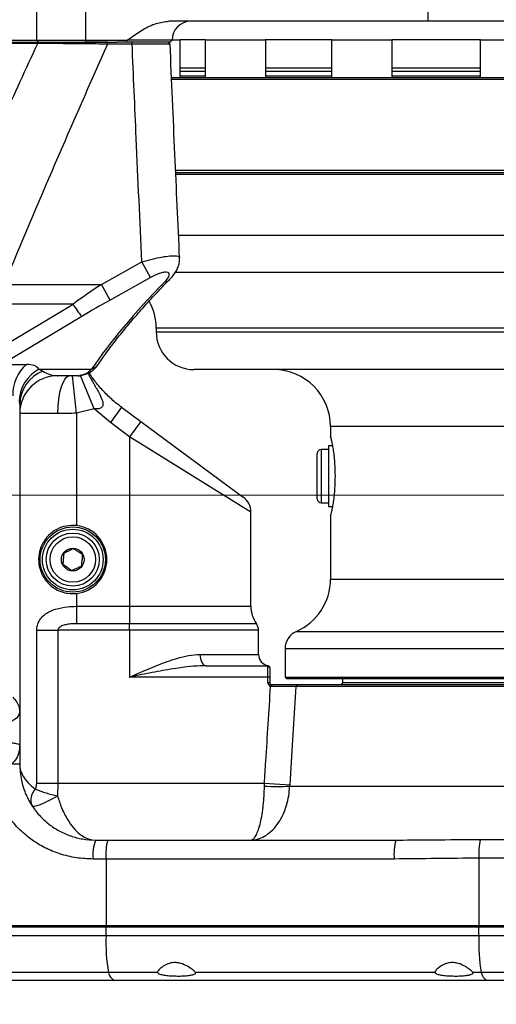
# Model space of a CAD drawing. Header units: millimetres. Extents: x -7 to 844, y 0 to 594.
# Tile 59 of 137: x 174 to 184, y 472 to 492. Entities that reach past the tile are written whole.
import ezdxf

# ---------------------------------------------------------------- set-up
doc = ezdxf.new("R2010")
doc.units = ezdxf.units.MM
doc.styles.add('SLDTEXTSTYLE2', font='HYSWLONGFANGSONG.TTF', dxfattribs={"bigfont": 'bigfont'})
doc.styles.add('SLDTEXTSTYLE3', font='HYSWLONGFANGSONG.TTF')
doc.dimstyles.new('SLDDIMSTYLE15', dxfattribs={"dimtxt": 9.875366, "dimasz": 4.884615, "dimexe": 0, "dimexo": 0.0625, "dimgap": 2.468842, "dimtad": 0, "dimtih": 1, "dimtoh": 1, "dimlfac": 5, "dimrnd": 1e-09, "dimzin": 12, "dimdsep": 46, "dimtxsty": 'SLDTEXTSTYLE3', "dimblk1": 'NONE', "dimblk2": 'NONE', "dimsah": 1, "dimcen": 0, "dimadec": 0, "dimazin": 3, "dimtfac": 1, "dimtdec": 3, "dimtmove": 0, "dimatfit": 3, "dimldrblk": 'NONE', "dimfxl": 1, "dimfrac": 2, "dimtolj": 1, "dimtzin": 12, "dimarcsym": 0})
doc.dimstyles.new('SLDDIMSTYLE3', dxfattribs={"dimtxt": 9.875366, "dimasz": 4.884615, "dimexe": 0, "dimexo": 0.0625, "dimgap": 2.468842, "dimtad": 0, "dimtih": 1, "dimtoh": 1, "dimlfac": 13, "dimrnd": 1e-09, "dimzin": 12, "dimdsep": 46, "dimtxsty": 'SLDTEXTSTYLE3', "dimsah": 1, "dimcen": 0, "dimadec": 0, "dimazin": 3, "dimtfac": 1, "dimtdec": 3, "dimtofl": 0, "dimtmove": 0, "dimatfit": 3, "dimfxl": 1, "dimfrac": 2, "dimtolj": 1, "dimtzin": 12, "dimarcsym": 0})

# ---------------------------------------------------------------- blocks, each defined once
blk = doc.blocks.new('_D_16')
at = {"color": 7, "linetype": 'Continuous', "lineweight": 18}
for p, q in [((91.435, 515.627), (68.24, 515.627)), ((102.516, 513.898), (91.435, 515.627)), ((305.747, 482.174), (102.516, 513.898))]:
    blk.add_line(p, q, dxfattribs=at)
blk.add_solid([(102.516, 513.898), (97.805, 515.393), (97.573, 513.908)], dxfattribs=at)
at = {"color": 7, "linetype": 'Continuous', "lineweight": 18, "insert": (68.24, 527.564), "char_height": 9.2604, "attachment_point": 1, "style": 'SLDTEXTSTYLE3'}
blk.add_mtext('R2674', dxfattribs=at)
blk = doc.blocks.new('SW_CENTERMARKSYMBOL_3')
at = {"color": 0, "linetype": 'Continuous', "lineweight": 18}
blk.add_line((-0.385, 0), (-218.691, 0), dxfattribs=at)
blk = doc.blocks.new('_D_55')
at = {"color": 7, "linetype": 'Continuous', "lineweight": 18}
blk.add_line((512.91, 531.632), (472.011, 531.632), dxfattribs=at)
at = {"color": 7, "linetype": 'Continuous', "lineweight": 18, "attachment_point": 1}
for s, insert, char_height, style in [('通', (502.68, 543.569), 9.26, 'SLDTEXTSTYLE2'), ('%%c', (482.421, 543.569), 9.2604, 'SLDTEXTSTYLE3'), ('8-', (472.011, 543.569), 9.2604, 'SLDTEXTSTYLE3'), ('22', (494.037, 543.569), 9.2604, 'SLDTEXTSTYLE3')]:
    blk.add_mtext(s, dxfattribs=dict(at, insert=insert, char_height=char_height, style=style))
blk = doc.blocks.new('_None')

msp = doc.modelspace()

# ---------------------------------------------------------------- linework, layer by layer
at = {"color": 7, "linetype": 'Continuous', "lineweight": 25}
for p, q in [((174.254101, 491.361057), (174.254101, 493.233309)), ((175.241221, 492.742216), (175.241221, 491.361057)), ((182.18876, 492.414295), (182.18876, 491.745672)), ((182.18876, 491.745672), (176.93789, 491.745672)), ((192.369965, 491.745672), (182.18876, 491.745672)), ((174.274288, 491.29509), (172.206108, 491.29509)), ((172.216119, 491.361057), (174.254101, 491.361057)), ((172.243521, 491.322595), (174.305001, 491.322595)), ((174.254101, 491.361057), (175.241221, 491.361057)), ((174.254101, 491.361057), (174.285769, 491.322595)), ((174.274288, 491.29509), (174.305001, 491.322595)), ((174.58377, 491.322595), (174.58377, 491.320672)), ((175.241221, 491.361057), (176.092188, 491.361057)), ((175.248211, 491.322595), (175.241221, 491.361057)), ((175.689368, 491.322595), (175.248211, 491.322595)), ((175.506847, 491.320672), (175.506847, 491.322595)), ((175.689368, 491.281473), (175.689368, 491.322595)), ((175.689368, 491.322595), (175.886011, 491.322595)), ((176.189554, 491.281472), (175.689368, 491.281473)), ((176.099178, 491.322595), (175.886011, 491.322595)), ((177.001224, 491.361057), (176.092188, 491.361057)), ((176.099178, 491.322595), (176.092188, 491.361057)), ((176.962762, 491.322595), (176.099178, 491.322595)), ((176.189554, 491.281472), (176.189554, 491.322595)), ((176.9597, 491.282991), (176.919683, 491.322595)), ((176.962762, 491.322595), (177.001224, 491.361057)), ((177.001301, 491.368749), (177.156735, 491.368749)), ((177.678153, 491.368749), (177.156735, 491.368749)), ((177.164427, 490.599518), (177.164427, 491.361057)), ((177.670461, 491.361057), (177.670461, 490.599518)), ((177.678153, 491.368749), (178.893538, 491.368749)), ((180.247522, 491.368749), (178.893538, 491.368749)), ((178.90123, 490.599518), (178.90123, 491.361057)), ((180.239829, 491.361057), (180.239829, 490.599518)), ((180.247522, 491.368749), (180.279269, 491.368749)), ((180.279269, 491.368749), (181.462906, 491.368749)), ((183.258292, 491.368749), (181.462906, 491.368749)), ((181.470599, 490.599518), (181.470599, 491.361057)), ((183.2506, 491.361057), (183.2506, 490.599518)), ((183.258292, 491.368749), (183.408063, 491.368749)), ((183.408063, 491.368749), (184.473677, 491.368749)), ((177.670461, 490.791826), (177.164427, 490.791826)), ((177.670461, 490.725209), (177.164427, 490.725209)), ((180.239829, 490.791826), (178.90123, 490.791826)), ((180.239829, 490.725209), (178.90123, 490.725209)), ((183.2506, 490.791826), (181.470599, 490.791826)), ((183.2506, 490.725209), (181.470599, 490.725209)), ((192.216119, 490.599518), (176.982032, 490.599518)), ((192.25458, 490.561057), (176.986235, 490.561057)), ((177.067721, 488.676441), (183.75458, 488.676441)), ((192.25458, 488.714903), (177.072703, 488.714903)), ((183.75458, 488.63798), (177.073603, 488.63798)), ((175.568791, 486.406898), (176.385931, 486.862913)), ((176.563308, 486.545069), (176.385931, 486.862913)), ((176.563308, 486.545069), (175.746168, 486.089054)), ((173.586877, 486.406898), (175.568791, 486.406898)), ((175.746168, 486.089054), (175.568791, 486.406898)), ((173.367948, 485.033422), (174.990869, 486.006172)), ((174.990869, 486.006172), (173.52443, 486.006172)), ((175.168246, 485.755115), (173.545324, 484.782366)), ((176.677657, 485.515544), (176.677657, 485.445672)), ((173.545324, 484.782366), (174.044465, 484.782366)), ((174.297761, 484.686907), (175.365383, 484.686907)), ((174.297761, 484.686907), (174.379555, 484.644924)), ((187.969937, 484.676441), (177.446888, 484.676441)), ((175.087968, 484.553364), (174.677657, 484.553364)), ((175.297843, 484.591796), (175.302611, 484.583008)), ((173.908426, 483.967254), (173.908426, 477.738155)), ((175.42056, 483.88145), (175.062273, 483.791348)), ((175.748366, 483.602701), (175.42056, 483.88145)), ((175.976692, 483.91221), (175.748366, 483.602701)), ((175.978557, 483.914741), (175.956828, 483.930757)), ((175.976692, 483.91221), (176.367522, 483.623893)), ((174.674942, 483.784134), (173.908426, 483.784134)), ((175.062273, 483.791348), (175.062273, 481.510616)), ((176.139196, 483.314383), (175.748366, 483.602701)), ((176.367522, 483.623893), (176.139196, 483.314383)), ((176.367522, 483.623893), (178.444445, 482.091736)), ((180.216119, 483.522595), (180.216119, 483.322561)), ((176.139196, 483.314383), (176.139196, 479.874968)), ((180.255539, 483.130287), (180.177657, 483.130287)), ((180.177657, 483.130287), (180.177657, 482.813174)), ((179.946888, 482.382615), (179.946888, 482.976441)), ((180.177657, 483.053364), (180.023811, 483.053364)), ((180.177657, 482.813174), (180.177657, 481.899518)), ((180.307774, 482.522818), (180.307774, 482.506988)), ((179.946888, 482.053364), (179.946888, 482.382615)), ((180.023811, 481.976441), (180.177657, 481.976441)), ((180.177657, 481.899518), (180.255536, 481.899518)), ((178.600734, 479.874968), (178.600734, 481.782227)), ((180.216119, 481.707245), (180.216119, 480.42236)), ((175.062273, 480.134574), (175.062273, 479.874968)), ((175.062273, 479.874968), (175.062273, 479.521147)), ((175.062273, 479.874968), (176.139196, 479.874968)), ((176.139196, 479.874968), (176.139196, 479.521147)), ((176.139196, 479.521147), (175.062273, 479.521147)), ((176.139196, 479.388464), (176.139196, 479.521147)), ((174.254748, 476.284134), (174.254748, 479.388464)), ((174.254748, 479.388464), (174.685428, 479.388464)), ((174.685428, 479.388464), (174.685428, 476.284134)), ((176.139196, 479.388464), (174.685428, 479.388464)), ((176.139196, 479.388464), (176.139196, 478.43798)), ((178.75458, 478.899518), (178.75458, 479.388464)), ((179.293042, 479.012336), (179.293042, 478.43798)), ((177.692966, 478.668749), (178.946888, 478.668749)), ((178.946888, 478.43798), (178.946888, 478.668749)), ((178.985349, 478.630287), (178.946888, 478.668749)), ((178.985349, 478.633049), (178.952182, 478.671347)), ((178.985349, 478.630287), (178.985349, 478.43798)), ((178.946888, 478.43798), (176.139196, 478.43798)), ((178.946888, 478.322595), (178.946888, 478.43798)), ((178.985349, 478.43798), (178.946888, 478.43798)), ((178.985349, 478.322595), (178.946888, 478.322595)), ((178.985349, 478.43798), (178.985349, 478.322595)), ((179.011919, 478.286018), (179.000028, 478.249441)), ((179.023811, 478.284134), (179.022404, 478.245761)), ((179.293042, 478.43798), (179.331503, 478.399518)), ((179.293042, 478.43798), (187.263381, 478.43798)), ((188.177657, 478.399518), (179.331503, 478.399518)), ((179.541953, 478.284134), (179.510188, 478.247685)), ((179.541953, 478.284134), (188.634278, 478.284134)), ((180.458426, 478.322595), (180.434718, 478.284134)), ((180.458426, 478.399518), (180.458426, 478.322595)), ((187.050734, 478.322595), (180.458426, 478.322595)), ((188.671072, 478.247685), (179.510188, 478.247685)), ((173.908426, 477.738155), (173.908426, 477.060216)), ((173.908426, 477.060216), (173.908426, 476.668749)), ((173.908426, 476.668749), (173.739206, 476.668749)), ((174.254748, 476.284134), (174.685428, 476.284134)), ((174.685428, 476.284134), (174.67255, 476.031597)), ((174.685428, 476.284134), (178.876004, 476.284134)), ((178.874721, 476.223746), (178.876004, 476.284134)), ((178.876004, 476.284134), (179.388378, 476.251927)), ((179.388378, 476.251927), (179.387101, 476.223746)), ((179.387101, 476.223746), (188.481443, 476.223746)), ((175.446888, 475.130287), (175.691643, 475.130287)), ((175.691643, 475.130287), (181.53974, 475.130287)), ((181.53974, 475.130287), (181.601265, 475.130818)), ((183.252518, 475.144027), (189.011754, 475.144027)), ((175.660563, 474.745672), (175.398811, 474.745672)), ((181.50866, 474.745672), (175.660563, 474.745672)), ((175.660563, 474.745672), (175.660563, 473.399518)), ((189.287125, 474.763992), (183.22622, 474.763992)), ((183.22622, 474.763992), (183.22622, 473.399518)), ((171.359169, 473.399518), (175.660563, 473.399518)), ((175.660563, 473.361057), (171.359169, 473.361057)), ((175.660563, 473.399518), (183.22622, 473.399518)), ((175.663671, 473.361057), (175.660563, 473.399518)), ((175.660563, 473.19471), (175.660563, 473.361057)), ((183.22622, 473.361057), (175.660563, 473.361057)), ((183.22622, 473.399518), (189.287125, 473.399518)), ((183.229328, 473.361057), (183.22622, 473.399518)), ((189.287125, 473.361057), (183.22622, 473.361057)), ((183.22622, 473.19471), (183.22622, 473.361057)), ((171.359169, 473.19471), (175.660563, 473.19471)), ((175.660563, 473.19471), (183.22622, 473.19471)), ((183.22622, 473.19471), (189.287125, 473.19471)), ((175.710227, 472.441185), (172.330412, 472.441185)), ((176.708352, 472.441185), (175.710227, 472.441185)), ((182.338102, 472.441185), (177.475065, 472.441185)), ((183.275883, 472.441185), (183.104815, 472.441185)), ((188.035854, 472.441185), (183.275883, 472.441185)), ((175.835192, 472.284134), (173.223307, 472.284134)), ((183.400849, 472.284134), (175.835192, 472.284134)), ((187.362776, 472.284134), (183.400849, 472.284134))]:
    msp.add_line(p, q, dxfattribs=at)
at = {"color": 8, "linetype": 'Continuous', "lineweight": 25}
for p, q in [((177.164427, 491.361057), (177.001224, 491.361057)), ((178.90123, 491.361057), (177.670461, 491.361057)), ((180.271978, 491.361057), (180.239829, 491.361057)), ((181.470599, 491.361057), (180.271978, 491.361057)), ((183.402266, 491.361057), (183.2506, 491.361057)), ((184.481369, 491.361057), (183.402266, 491.361057)), ((177.164427, 490.63798), (177.670461, 490.63798)), ((178.90123, 490.63798), (180.239829, 490.63798)), ((181.470599, 490.63798), (183.2506, 490.63798)), ((177.124969, 487.40721), (192.408426, 487.40721)), ((177.058125, 486.650544), (190.724547, 486.650544)), ((189.902585, 485.515544), (176.677657, 485.515544)), ((176.677657, 485.445672), (189.877421, 485.445672)), ((175.062273, 483.791348), (174.982022, 484.553364)), ((175.42056, 483.88145), (175.138093, 484.571569)), ((183.75458, 483.522595), (180.216119, 483.522595)), ((178.600734, 481.782227), (176.139196, 483.314383)), ((180.023811, 483.053364), (180.023811, 482.360567)), ((180.023811, 482.360567), (180.023811, 481.976441)), ((180.216119, 480.42236), (183.930694, 480.42236)), ((176.139196, 479.874968), (178.600734, 479.874968)), ((178.712622, 479.521147), (176.139196, 479.521147)), ((178.75458, 479.388464), (176.139196, 479.388464)), ((179.523811, 479.364842), (185.222294, 479.364842)), ((177.566984, 478.899518), (178.75458, 478.899518)), ((186.82442, 479.012336), (179.293042, 479.012336))]:
    msp.add_line(p, q, dxfattribs=at)
at = {"color": 7, "linetype": 'Continuous', "lineweight": 25, "flags": 128}
for points in [[(174.933162, 484.553364), (174.882786, 484.538584), (174.834346, 484.49481), (174.789703, 484.423726), (174.750573, 484.328062), (174.71846, 484.211495), (174.694598, 484.078505), (174.679904, 483.934203), (174.674942, 483.784134)], [(177.566984, 478.899518), (177.569405, 478.854497), (177.576574, 478.811207), (177.588216, 478.77131), (177.603883, 478.73634), (177.622974, 478.707641), (177.644755, 478.686315), (177.668388, 478.673183), (177.692966, 478.668749)], [(179.510188, 478.247685), (179.437342, 477.055662), (179.388378, 476.251927)], [(173.908426, 477.738155), (173.901036, 477.691332), (173.879149, 477.646308), (173.843607, 477.604814), (173.795775, 477.568444), (173.737492, 477.538597), (173.670997, 477.516417), (173.598846, 477.50276), (173.523811, 477.498148)], [(174.156325, 475.831306), (174.175973, 475.81958), (174.211921, 475.819235), (174.262989, 475.830281), (174.327499, 475.852355), (174.403336, 475.884734), (174.488009, 475.926355), (174.57874, 475.975851), (174.67255, 476.031597)]]:
    msp.add_lwpolyline(points, dxfattribs=at)
at = {"color": 7, "linetype": 'Continuous', "lineweight": 25}
for radius in [0.661538, 0.615385, 0.538462, 0.461538, 0.230769]:
    msp.add_circle((174.985349, 480.822595), radius, dxfattribs=at)
for centre, radius, start, end in [((177.385839, 491.361057), 0.384615, 90, 180), ((177.156735, 491.361057), 0.007692, 0, 90), ((177.678153, 491.361057), 0.007692, 90, 180), ((178.893538, 491.361057), 0.007692, 0, 90), ((180.247522, 491.361057), 0.007692, 90, 180), ((181.462906, 491.361057), 0.007692, 0, 90), ((183.258292, 491.361057), 0.007692, 90, 180), ((176.467687, 486.861388), 1.706572, 210.0748544, 220.4092319), ((175.523811, 485.515544), 1.153846, 0, 28.3787433), ((177.446888, 485.445672), 0.769231, 180, 270), ((174.595498, 484.166326), 0.826524, 131.811868, 181.3621871), ((174.677863, 484.001698), 0.783574, 119.0181598, 176.3766265), ((179.062273, 483.522595), 1.153846, 0, 90), ((174.644052, 483.958437), 0.735679, 111.0712135, 179.3133295), ((174.677657, 483.784134), 0.769231, 90, 180), ((180.023811, 482.976441), 0.076923, 90, 180), ((178.216119, 481.782227), 0.384615, 0.5017312, 53.5836215), ((180.023811, 482.053364), 0.076923, 180, 270), ((174.985349, 480.822595), 0.692308, 276.3793702, 83.6206298), ((179.062273, 480.42236), 1.153846, 293.5781785, 0), ((179.216119, 479.874968), 0.615385, 180, 215.0968012), ((178.523811, 479.388464), 0.230769, 0, 35.0968012), ((179.677657, 479.012336), 0.384615, 113.5781785, 180), ((178.985349, 478.899518), 0.230769, 180, 261.6564939), ((179.023811, 478.322595), 0.076923, 180, 251.9902883), ((179.023811, 478.322595), 0.038462, 180, 251.9902883), ((174.445897, 475.945055), 0.311112, 134.676522, 201.4457487), ((175.091764, 478.2217), 2.229863, 247.185929, 259.1639068), ((179.130911, 483.591825), 7.372532, 268.0086135, 271.9913865), ((176.204099, 474.840323), 0.810832, 159.0463327, 186.7036346), ((176.873777, 474.841198), 1.216969, 166.2580895, 184.5020635), ((182.721874, 474.841198), 1.216969, 166.2580895, 184.5020635), ((184.886199, 474.840051), 1.661721, 169.459606, 182.6234203), ((179.270505, 473.054235), 3.612674, 177.7715563, 189.7700574), ((186.836161, 473.054235), 3.612674, 177.7715563, 189.7700574), ((175.912279, 472.473715), 0.204655, 189.1461259, 247.8724427), ((183.477936, 472.473715), 0.204655, 189.1461259, 247.8724427)]:
    msp.add_arc(centre, radius, start, end, dxfattribs=at)
at = {"color": 8, "linetype": 'Continuous', "lineweight": 25}
for centre, radius, start, end in [((176.830982, 486.628085), 0.171971, 278.1063208, 314.5231861), ((175.291867, 484.936933), 0.260611, 286.3850582, 325.1589756)]:
    msp.add_arc(centre, radius, start, end, dxfattribs=at)
at = {"color": 7, "linetype": 'Continuous', "lineweight": 25}
for centre, major_axis, ratio, start_param, end_param in [((176.916028, 486.406898), (3.681059, 2.223162), 0.168121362, 1.842294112, 2.016827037), ((184.109562, 488.098362), (9.36368, 5.892862), 0.289301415, 2.257408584, 2.555572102), ((177.093405, 486.089054), (3.689347, 1.838974), 0.152464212, 1.867632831, 2.042165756), ((172.784442, 483.734086), (1.513578, 0.952411), 0.289350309, 0.000936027, 0.431004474), ((174.677657, 485.322595), (0, 0.769231), 0.81901515, 2.648708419, 3.141592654)]:
    msp.add_ellipse(centre, major_axis=major_axis, ratio=ratio, start_param=start_param, end_param=end_param, dxfattribs=at)
for points, knots in [([(176.092188, 491.361057), (176.092599, 491.361353), (176.11783, 491.379495), (176.222428, 491.454804), (176.40844, 491.581011), (176.663895, 491.713901), (176.849257, 491.735395), (176.93789, 491.745672)], [0, 0, 0, 0, 0.001609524, 0.098627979, 0.408874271, 0.717346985, 1, 1, 1, 1]), ([(172.329502, 486.933083), (172.738181, 487.873616), (173.37269, 489.333878), (174.037627, 490.78029), (174.274288, 491.29509)], [0, 0, 0, 0, 0.644085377, 1, 1, 1, 1]), ([(175.689368, 491.281473), (175.331631, 490.472281), (174.616096, 488.853765), (173.929969, 487.222565), (173.586877, 486.406898)], [0, 0, 0, 0, 0.499959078, 1, 1, 1, 1]), ([(175.689368, 491.281473), (175.65119, 491.281843), (175.535908, 491.282962), (175.344513, 491.28481), (175.100471, 491.287163), (174.849237, 491.289581), (174.616708, 491.291813), (174.421838, 491.293678), (174.323466, 491.294619), (174.274288, 491.29509)], [0, 0, 0, 0, 0.0696009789, 0.2101628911, 0.3507141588, 0.5280062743, 0.7052340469, 0.8526390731, 1, 1, 1, 1]), ([(174.305001, 491.322595), (174.327771, 491.322595), (174.396691, 491.322595), (174.532956, 491.322595), (174.718308, 491.322595), (174.92278, 491.322595), (175.153243, 491.322595), (175.4103, 491.322595), (175.595587, 491.322595), (175.689368, 491.322595)], [0, 0, 0, 0, 0.071947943, 0.217763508, 0.363621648, 0.509149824, 0.654706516, 0.825232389, 1, 1, 1, 1]), ([(176.951854, 491.283213), (176.954175, 491.283219), (176.966798, 491.283247), (176.903516, 491.283103), (176.76453, 491.282786), (176.553763, 491.282304), (176.350555, 491.28184), (176.226953, 491.281558), (176.189554, 491.281472)], [0, 0, 0, 0, 0.048318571, 0.262806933, 0.477319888, 0.691965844, 0.906795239, 1, 1, 1, 1]), ([(176.385931, 486.862913), (176.348566, 487.700235), (176.28284, 489.173076), (176.217673, 490.645942), (176.189554, 491.281472)], [0, 0, 0, 0, 0.56850769, 1, 1, 1, 1]), ([(177.153765, 486.941808), (177.121797, 487.643207), (177.055837, 489.090399), (176.99309, 490.537735), (176.960754, 491.283602)], [0, 0, 0, 0, 0.484661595, 1, 1, 1, 1]), ([(176.949945, 486.506853), (176.968276, 486.525033), (177.014958, 486.571334), (177.068651, 486.646407), (177.115962, 486.734284), (177.143266, 486.821644), (177.155558, 486.892176), (177.151306, 486.932424), (177.150324, 486.941724)], [0, 0, 0, 0, 0.157366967, 0.4007737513, 0.5913565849, 0.7716451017, 0.9472357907, 1, 1, 1, 1]), ([(175.505858, 484.788188), (175.537555, 484.834098), (175.628722, 484.96614), (175.795116, 485.190899), (176.011554, 485.465013), (176.249396, 485.748202), (176.508359, 486.039717), (176.744889, 486.29337), (176.897657, 486.450142), (176.952293, 486.506209)], [0, 0, 0, 0, 0.085402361, 0.245629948, 0.407760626, 0.572064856, 0.738353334, 0.906425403, 1, 1, 1, 1]), ([(176.855232, 486.457832), (176.88595, 486.49327), (176.938497, 486.553889), (176.951813, 486.619302), (176.921679, 486.652867), (176.853655, 486.656817), (176.766203, 486.637017), (176.666559, 486.599454), (176.598301, 486.563501), (176.563308, 486.545069)], [0, 0, 0, 0, 0.209117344, 0.357713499, 0.507109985, 0.636371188, 0.754040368, 0.873906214, 1, 1, 1, 1]), ([(175.087968, 484.553364), (175.145275, 484.561947), (175.216994, 484.572689), (175.308043, 484.631931), (175.34293, 484.665379), (175.365383, 484.686907)], [0, 0, 0, 0, 0.586286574, 0.733729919, 1, 1, 1, 1]), ([(175.088563, 484.554284), (175.091663, 484.553987), (175.129621, 484.550356), (175.20139, 484.564985), (175.296483, 484.598143), (175.380673, 484.650979), (175.451699, 484.714501), (175.487743, 484.764821), (175.504711, 484.788509)], [0, 0, 0, 0, 0.018353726, 0.224704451, 0.421723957, 0.618420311, 0.820371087, 1, 1, 1, 1]), ([(175.302611, 484.583008), (175.30656, 484.575768), (175.314457, 484.561288), (175.326404, 484.539661), (175.341415, 484.512716), (175.359413, 484.480781), (175.380289, 484.444156), (175.405277, 484.40067), (175.433868, 484.351218), (175.473612, 484.282216), (175.524699, 484.191022), (175.572066, 484.096796), (175.597473, 484.015163), (175.601488, 483.964029), (175.590588, 483.930051), (175.575366, 483.91094), (175.557091, 483.896421), (175.529697, 483.884883), (175.482168, 483.876643), (175.445369, 483.879514), (175.42056, 483.88145)], [0, 0, 0, 0, 0.026591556, 0.053184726, 0.079781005, 0.126279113, 0.17184114, 0.2164944, 0.289240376, 0.357921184, 0.476751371, 0.632917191, 0.706671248, 0.764741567, 0.806574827, 0.826513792, 0.846918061, 0.883693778, 0.92158612, 1, 1, 1, 1]), ([(175.956828, 483.930757), (175.929044, 483.950744), (175.831449, 484.02095), (175.680155, 484.160638), (175.507803, 484.34825), (175.387491, 484.50121), (175.331939, 484.594814), (175.319234, 484.616221)], [0, 0, 0, 0, 0.108976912, 0.38279545, 0.653421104, 0.920739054, 1, 1, 1, 1]), ([(173.895855, 484.051218), (173.895898, 484.051083), (173.904363, 484.024325), (173.9064, 483.995717), (173.908426, 483.967254)], [0, 0, 0, 0, 0.00504044, 1, 1, 1, 1]), ([(175.062273, 483.791348), (174.997281, 483.789298), (174.865338, 483.785137), (174.739033, 483.784471), (174.674942, 483.784134)], [0, 0, 0, 0, 0.49257001, 1, 1, 1, 1]), ([(180.219633, 483.307394), (180.219627, 483.307419), (180.21628, 483.322431), (180.215392, 483.325419), (180.218425, 483.312929), (180.228927, 483.266273), (180.244337, 483.194161), (180.256642, 483.125064), (180.26278, 483.090594)], [0, 0, 0, 0, 0.000336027, 0.20009773, 0.400930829, 0.600389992, 0.800648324, 1, 1, 1, 1]), ([(180.26278, 483.090594), (180.268901, 483.051672), (180.28113, 482.973912), (180.295856, 482.83191), (180.305684, 482.680246), (180.307076, 482.575452), (180.307774, 482.522818)], [0, 0, 0, 0, 0.250669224, 0.500805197, 0.749275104, 1, 1, 1, 1]), ([(180.307774, 482.506988), (180.307082, 482.454631), (180.305696, 482.34981), (180.295892, 482.198312), (180.28115, 482.056052), (180.268924, 481.978294), (180.26278, 481.939212)], [0, 0, 0, 0, 0.249411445, 0.499335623, 0.748357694, 1, 1, 1, 1]), ([(180.26278, 481.939212), (180.256612, 481.904579), (180.244287, 481.835378), (180.228778, 481.762846), (180.218591, 481.717664), (180.21462, 481.700788), (180.217967, 481.715226), (180.219633, 481.722411)], [0, 0, 0, 0, 0.20074047, 0.401102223, 0.601816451, 0.801836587, 1, 1, 1, 1]), ([(175.062273, 481.510616), (174.992034, 481.512173), (174.851731, 481.515284), (174.653933, 481.441235), (174.479924, 481.313255), (174.356696, 481.138815), (174.292227, 480.933811), (174.289587, 480.73738), (174.342733, 480.539137), (174.454765, 480.358132), (174.608279, 480.231896), (174.758876, 480.164731), (174.899574, 480.128354), (175.003031, 480.132309), (175.062273, 480.134574)], [0, 0, 0, 0, 0.086740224, 0.173265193, 0.265596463, 0.372252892, 0.454628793, 0.537514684, 0.610436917, 0.712982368, 0.817104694, 0.871910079, 0.926652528, 1, 1, 1, 1]), ([(174.804105, 480.950892), (174.802913, 480.938022), (174.799561, 480.901845), (174.793304, 480.834314), (174.787525, 480.771945), (174.784444, 480.738686), (174.783619, 480.729781)], [0, 0, 0, 0, 0.184930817, 0.51984642, 0.871443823, 1, 1, 1, 1]), ([(175.005836, 481.043706), (174.976956, 481.030419), (174.92754, 481.007683), (174.855707, 480.974634), (174.819954, 480.958184), (174.804105, 480.950892)], [0, 0, 0, 0, 0.439125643, 0.75137419, 1, 1, 1, 1]), ([(175.18708, 480.915409), (175.161133, 480.933776), (175.116736, 480.965203), (175.052197, 481.010888), (175.020075, 481.033626), (175.005836, 481.043706)], [0, 0, 0, 0, 0.4391256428, 0.7513741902, 1, 1, 1, 1]), ([(175.166594, 480.694298), (175.167419, 480.703203), (175.1705, 480.736462), (175.176279, 480.79883), (175.182536, 480.866362), (175.185888, 480.902539), (175.18708, 480.915409)], [0, 0, 0, 0, 0.128556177, 0.48015358, 0.815069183, 1, 1, 1, 1]), ([(174.783619, 480.729781), (174.809566, 480.711414), (174.853963, 480.679987), (174.918502, 480.634302), (174.950624, 480.611564), (174.964863, 480.601484)], [0, 0, 0, 0, 0.439125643, 0.75137419, 1, 1, 1, 1]), ([(174.964863, 480.601484), (174.993743, 480.614772), (175.043159, 480.637507), (175.114992, 480.670557), (175.150745, 480.687006), (175.166594, 480.694298)], [0, 0, 0, 0, 0.4391256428, 0.7513741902, 1, 1, 1, 1]), ([(174.254748, 479.388464), (174.257374, 479.422272), (174.262485, 479.488092), (174.302377, 479.582303), (174.365801, 479.666891), (174.47538, 479.753519), (174.643995, 479.826222), (174.853486, 479.868384), (174.999814, 479.872998), (175.062273, 479.874968)], [0, 0, 0, 0, 0.091130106, 0.177420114, 0.28843044, 0.40851603, 0.604319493, 0.831109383, 1, 1, 1, 1]), ([(175.062273, 479.521147), (175.033271, 479.520619), (174.966919, 479.519412), (174.872024, 479.508619), (174.793347, 479.489662), (174.740615, 479.46621), (174.710202, 479.444218), (174.691637, 479.41901), (174.685785, 479.400724), (174.685484, 479.390394), (174.685428, 479.388464)], [0, 0, 0, 0, 0.202228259, 0.462685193, 0.666324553, 0.768031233, 0.869876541, 0.927953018, 0.986537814, 1, 1, 1, 1]), ([(176.139196, 478.43798), (176.140062, 478.438359), (176.199441, 478.464381), (176.389616, 478.547583), (176.70908, 478.684705), (177.049753, 478.806751), (177.337037, 478.884107), (177.490406, 478.894386), (177.566984, 478.899518)], [0, 0, 0, 0, 0.001786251, 0.122452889, 0.39210778, 0.661323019, 0.830896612, 1, 1, 1, 1]), ([(177.692966, 478.668749), (177.608278, 478.666144), (177.438826, 478.66093), (177.126671, 478.621693), (176.757889, 478.561198), (176.4111, 478.492641), (176.204785, 478.451186), (176.140166, 478.438175), (176.139196, 478.43798)], [0, 0, 0, 0, 0.166333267, 0.332816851, 0.60438828, 0.876085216, 0.998139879, 1, 1, 1, 1]), ([(178.949107, 478.669144), (178.949115, 478.669145), (178.951582, 478.669583), (178.951628, 478.670122), (178.951675, 478.670658)], [0, 0, 0, 0, 0.003089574, 1, 1, 1, 1]), ([(179.011919, 478.286018), (179.013839, 478.285486), (179.016742, 478.284682), (179.020751, 478.284208), (179.022789, 478.284158), (179.023811, 478.284134)], [0, 0, 0, 0, 0.49326534, 0.745787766, 1, 1, 1, 1]), ([(179.023811, 478.284134), (179.060462, 478.284134), (179.170432, 478.284134), (179.344414, 478.284134), (179.474973, 478.284134), (179.529982, 478.284134), (179.541953, 478.284134)], [0, 0, 0, 0, 0.179967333, 0.539988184, 0.899893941, 1, 1, 1, 1]), ([(178.876004, 476.284134), (178.885309, 476.432108), (178.926506, 477.08722), (178.967947, 477.742316), (179.000028, 478.249441)], [0, 0, 0, 0, 0.225876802, 1, 1, 1, 1]), ([(179.022404, 478.245761), (179.020483, 478.245803), (179.016641, 478.245887), (179.009087, 478.246805), (179.003633, 478.248392), (179.000028, 478.249441)], [0, 0, 0, 0, 0.253194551, 0.506399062, 1, 1, 1, 1]), ([(179.510188, 478.247685), (179.488119, 478.247598), (179.424176, 478.247346), (179.278311, 478.246771), (179.126562, 478.246171), (179.040026, 478.245831), (179.022404, 478.245761)], [0, 0, 0, 0, 0.18936632, 0.548642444, 0.908083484, 1, 1, 1, 1]), ([(173.769207, 478.029719), (173.798204, 477.996926), (173.857257, 477.930141), (173.891819, 477.847304), (173.906374, 477.783003), (173.907668, 477.754729), (173.908426, 477.738155)], [0, 0, 0, 0, 0.349604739, 0.711989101, 0.831179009, 1, 1, 1, 1]), ([(173.739206, 477.104125), (173.743365, 477.103798), (173.783423, 477.100645), (173.847433, 477.092499), (173.889194, 477.080464), (173.903622, 477.070635), (173.907129, 477.065672), (173.908197, 477.062759), (173.908411, 477.061207), (173.908426, 477.06033), (173.908426, 477.060254), (173.908426, 477.060216)], [0, 0, 0, 0, 0.03360498, 0.323691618, 0.666213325, 0.83128211, 0.911291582, 0.951338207, 0.995771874, 0.997927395, 1, 1, 1, 1]), ([(173.908426, 477.060216), (173.908426, 477.059927), (173.908426, 477.059336), (173.908411, 477.052484), (173.908194, 477.040284), (173.907112, 477.017152), (173.903577, 476.977179), (173.889021, 476.894912), (173.847192, 476.786532), (173.783566, 476.705293), (173.743366, 476.672176), (173.739206, 476.668749)], [0, 0, 0, 0, 0.002030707, 0.004144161, 0.048043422, 0.087641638, 0.166785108, 0.330042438, 0.673851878, 0.966253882, 1, 1, 1, 1]), ([(173.908426, 476.668749), (173.915114, 476.559756), (173.927439, 476.358892), (174.017416, 476.080081), (174.14089, 475.840665), (174.303721, 475.627996), (174.493134, 475.452549), (174.707568, 475.311634), (174.937629, 475.210195), (175.186348, 475.143267), (175.359175, 475.134657), (175.446888, 475.130287)], [0, 0, 0, 0, 0.130466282, 0.240439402, 0.354670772, 0.464711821, 0.577800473, 0.682377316, 0.789573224, 0.893203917, 1, 1, 1, 1]), ([(175.398811, 474.745672), (175.2855, 474.750768), (175.055798, 474.761098), (174.726425, 474.842769), (174.415198, 474.969964), (174.130825, 475.143421), (173.874188, 475.36412), (173.658145, 475.626218), (173.489667, 475.928188), (173.392524, 476.209215), (173.364792, 476.390334), (173.355073, 476.453815)], [0, 0, 0, 0, 0.114940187, 0.233004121, 0.346478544, 0.462711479, 0.579647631, 0.699827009, 0.815386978, 0.935294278, 1, 1, 1, 1]), ([(174.227153, 476.166283), (174.235868, 476.187416), (174.250984, 476.224073), (174.253629, 476.266265), (174.254748, 476.284134)], [0, 0, 0, 0, 0.576512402, 1, 1, 1, 1]), ([(178.593948, 475.130287), (178.594382, 475.130288), (178.641958, 475.130328), (178.739049, 475.143902), (178.880722, 475.204042), (179.016478, 475.304454), (179.13653, 475.439299), (179.238176, 475.605297), (179.313213, 475.786432), (179.3632, 475.979564), (179.382519, 476.125263), (179.386358, 476.207772), (179.387101, 476.223746)], [0, 0, 0, 0, 0.001129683, 0.123843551, 0.250751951, 0.375457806, 0.504763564, 0.62554507, 0.750740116, 0.860139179, 0.972923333, 1, 1, 1, 1]), ([(178.593948, 475.130287), (178.594102, 475.130288), (178.611579, 475.130329), (178.646056, 475.144394), (178.6962, 475.20519), (178.743721, 475.304478), (178.786175, 475.439283), (178.822101, 475.605229), (178.848614, 475.786331), (178.866276, 475.979492), (178.873103, 476.125228), (178.874459, 476.207772), (178.874721, 476.223746)], [0, 0, 0, 0, 0.001128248, 0.127989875, 0.250669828, 0.375498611, 0.504890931, 0.625720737, 0.750955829, 0.860251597, 0.972956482, 1, 1, 1, 1]), ([(183.22622, 474.763992), (182.939958, 474.761448), (182.367427, 474.756362), (181.794918, 474.749235), (181.50866, 474.745672)], [0, 0, 0, 0, 0.499993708, 1, 1, 1, 1]), ([(177.475065, 472.441185), (177.470267, 472.448731), (177.459077, 472.466329), (177.404369, 472.51284), (177.312888, 472.574352), (177.199718, 472.627243), (177.082636, 472.649035), (176.98503, 472.641719), (176.885071, 472.609334), (176.793947, 472.554938), (176.724085, 472.491344), (176.704438, 472.455261), (176.707895, 472.442828), (176.708352, 472.441185)], [0, 0, 0, 0, 0.074579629, 0.173909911, 0.283577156, 0.406175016, 0.482997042, 0.560064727, 0.633839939, 0.746479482, 0.861042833, 0.981625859, 1, 1, 1, 1]), ([(183.104815, 472.441185), (183.100017, 472.448731), (183.088827, 472.466329), (183.034119, 472.51284), (182.942638, 472.574352), (182.829468, 472.627243), (182.712386, 472.649035), (182.61478, 472.641719), (182.514821, 472.609334), (182.423697, 472.554938), (182.353835, 472.491344), (182.334188, 472.455261), (182.337645, 472.442828), (182.338102, 472.441185)], [0, 0, 0, 0, 0.074579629, 0.173909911, 0.283577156, 0.406175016, 0.482997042, 0.560064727, 0.633839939, 0.746479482, 0.861042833, 0.981625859, 1, 1, 1, 1]), ([(176.708352, 472.441185), (176.710894, 472.4371), (176.71898, 472.424108), (176.763973, 472.40462), (176.855042, 472.386707), (176.973003, 472.37558), (177.103103, 472.371238), (177.231123, 472.373514), (177.343297, 472.382329), (177.427856, 472.397564), (177.469064, 472.416073), (177.477811, 472.431443), (177.475676, 472.439017), (177.475065, 472.441185)], [0, 0, 0, 0, 0.050752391, 0.161422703, 0.270533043, 0.377818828, 0.483753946, 0.588990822, 0.694123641, 0.79971966, 0.90639132, 0.973203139, 1, 1, 1, 1]), ([(182.338102, 472.441185), (182.340644, 472.4371), (182.34873, 472.424108), (182.393723, 472.40462), (182.484792, 472.386707), (182.602753, 472.37558), (182.732853, 472.371238), (182.860873, 472.373514), (182.973047, 472.382329), (183.057606, 472.397564), (183.098814, 472.416073), (183.107561, 472.431443), (183.105426, 472.439017), (183.104815, 472.441185)], [0, 0, 0, 0, 0.050752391, 0.161422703, 0.270533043, 0.377818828, 0.483753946, 0.588990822, 0.694123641, 0.79971966, 0.90639132, 0.973203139, 1, 1, 1, 1])]:
    msp.add_open_spline(points, degree=3, knots=knots, dxfattribs=at)
at = {"color": 8, "linetype": 'Continuous', "lineweight": 25}
for points, knots in [([(176.385931, 486.862913), (176.457212, 486.88306), (176.598554, 486.923011), (176.797474, 486.964387), (176.972437, 486.988099), (177.100487, 486.985717), (177.161085, 486.967978), (177.148426, 486.944556), (177.14677, 486.941492)], [0, 0, 0, 0, 0.182253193, 0.361389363, 0.541765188, 0.741015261, 0.96611637, 1, 1, 1, 1]), ([(173.917489, 476.58351), (173.919971, 476.571417), (173.92859, 476.529412), (173.969366, 476.429908), (174.059872, 476.299195), (174.175973, 476.206948), (174.227153, 476.166283)], [0, 0, 0, 0, 0.082384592, 0.286160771, 0.68531952, 1, 1, 1, 1]), ([(174.67255, 476.031597), (174.699662, 475.950134), (174.759666, 475.76984), (174.872091, 475.549237), (174.998286, 475.370698), (175.094375, 475.276549), (175.190171, 475.205354), (175.265165, 475.165493), (175.338198, 475.142597), (175.369715, 475.137536), (175.378409, 475.13614)], [0, 0, 0, 0, 0.1653411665, 0.3659358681, 0.5276090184, 0.6950988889, 0.7370369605, 0.8871848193, 0.9688832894, 1, 1, 1, 1]), ([(181.601265, 475.130818), (181.83471, 475.132885), (182.383435, 475.137745), (182.935385, 475.141735), (183.252518, 475.144027)], [0, 0, 0, 0, 0.42543222, 1, 1, 1, 1])]:
    msp.add_open_spline(points, degree=3, knots=knots, dxfattribs=at)

# ---------------------------------------------------------------- block references
at = {"color": 7, "linetype": 'Continuous', "lineweight": 18}
msp.add_blockref('SW_CENTERMARKSYMBOL_3', (304.139196, 482.130287), dxfattribs=at)

# ---------------------------------------------------------------- dimensions: what is measured, and where the dimension line sits
dim = msp.add_diameter_dim_2p(p1=(3.286, 2.923341), p2=(0, 0), text='8-<>通', dimstyle='SLDDIMSTYLE15', dxfattribs=at)
dim.commit()
dim.dimension.update_dxf_attribs({"geometry": '_D_55', "text_midpoint": (491.667114, 539.014431), "dimtype": 163})
dim = msp.add_radius_dim(center=(305.746836, 482.174349), mpoint=(102.515538, 513.897602), dimstyle='SLDDIMSTYLE3', dxfattribs=at)
dim.commit()
dim.dimension.update_dxf_attribs({"geometry": '_D_16', "text_midpoint": (79.04386, 521.740773), "dimtype": 164})

doc.saveas('drawing.dxf')
